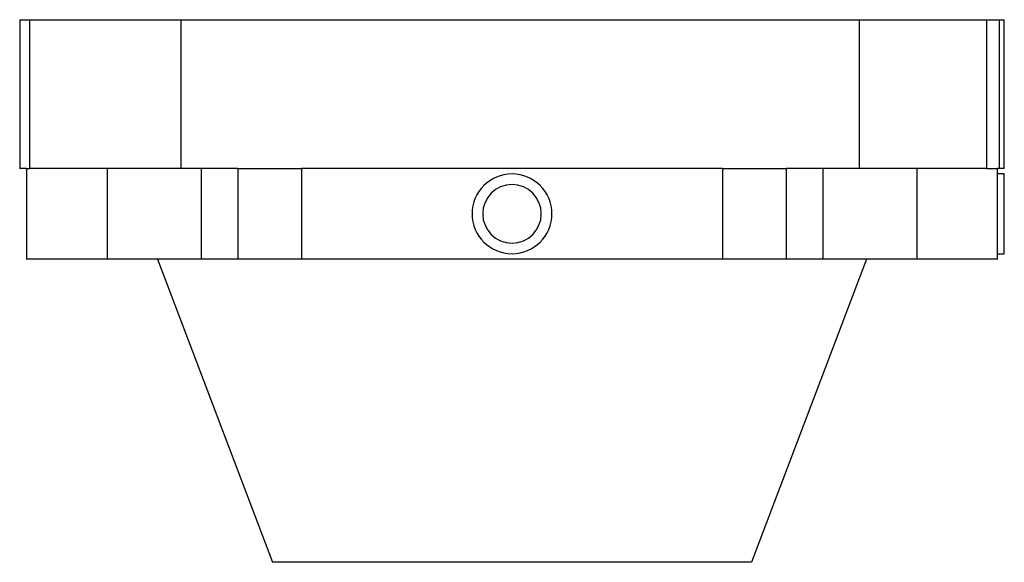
# Model space of a CAD drawing. Header units: millimetres. Extents: x 8 to 584, y 12 to 632.
# Tile 1 of 5: x 213 to 398, y 229 to 331. Entities that reach past the tile are written whole.
import ezdxf

# ---------------------------------------------------------------- set-up
doc = ezdxf.new("R2010")
doc.units = ezdxf.units.MM

msp = doc.modelspace()

# ---------------------------------------------------------------- linework, layer by layer
at = {"color": 7, "linetype": 'Continuous', "lineweight": 30}
for p, q in [((213, 331), (213, 303)), ((213, 331), (214.87, 331)), ((214.87, 331), (214.87, 303)), ((214.87, 331), (224.87, 331)), ((224.87, 331), (226.23, 331)), ((226.23, 331), (243.25, 331)), ((243.25, 331), (243.25, 303)), ((243.25, 331), (370.81, 331)), ((370.81, 303), (370.81, 331)), ((370.81, 331), (378.71, 331)), ((378.71, 331), (394.63, 331)), ((394.63, 331), (394.63, 303)), ((394.63, 331), (397.08, 331)), ((397.08, 303), (397.08, 331)), ((397.08, 331), (398, 331)), ((398, 303), (398, 331)), ((214.27, 303), (213, 303)), ((214.27, 303), (214.27, 286)), ((214.27, 303), (214.87, 303)), ((224.87, 303), (214.87, 303)), ((226.23, 303), (224.87, 303)), ((243.25, 303), (226.23, 303)), ((229.45, 303), (229.45, 286)), ((253.98, 303), (243.25, 303)), ((247.11, 303), (247.11, 286)), ((253.98, 303), (253.98, 286)), ((253.98, 303), (265.97, 303)), ((345.03, 303), (265.97, 303)), ((265.97, 303), (265.97, 286)), ((345.03, 303), (345.03, 286)), ((345.03, 303), (357.02, 303)), ((370.81, 303), (357.02, 303)), ((357.02, 303), (357.02, 286)), ((363.89, 303), (363.89, 286)), ((378.71, 303), (370.81, 303)), ((394.63, 303), (378.71, 303)), ((381.55, 303), (381.55, 286)), ((394.63, 303), (396.73, 303)), ((396.73, 286), (396.73, 303)), ((397.08, 303), (396.73, 303)), ((398, 302.01), (396.73, 302.01)), ((398, 303), (397.08, 303)), ((398, 294.51), (398, 302.01)), ((398, 287.01), (398, 294.51)), ((396.73, 287.01), (398, 287.01)), ((220.27, 286), (214.27, 286)), ((229.45, 286), (220.27, 286)), ((247.11, 286), (229.45, 286)), ((238.9, 286), (260.5, 229)), ((253.98, 286), (247.11, 286)), ((265.97, 286), (253.98, 286)), ((345.03, 286), (265.97, 286)), ((357.02, 286), (345.03, 286)), ((372.1, 286), (350.5, 229)), ((363.89, 286), (357.02, 286)), ((381.55, 286), (363.89, 286)), ((390.72, 286), (381.55, 286)), ((396.73, 286), (390.72, 286)), ((347.5, 229), (263.5, 229))]:
    msp.add_line(p, q, dxfattribs=at)
for radius, start, end in [(7.5, 0, 180), (5.5, 0, 180), (7.5, 180, 0), (5.5, 180, 0)]:
    msp.add_arc((305.5, 294.51), radius, start, end, dxfattribs=at)
for points in [[(263.5, 229), (263.44, 229), (263.33, 229), (263.16, 229), (263, 229), (262.83, 229), (262.67, 229), (262.51, 229), (262.35, 229), (262.2, 229), (262.05, 229), (261.9, 229), (261.76, 229), (261.63, 229), (261.5, 229), (261.38, 229), (261.26, 229), (261.15, 229), (261.05, 229), (260.96, 229), (260.87, 229), (260.8, 229), (260.73, 229), (260.67, 229), (260.62, 229), (260.57, 229), (260.54, 229), (260.52, 229), (260.5, 229), (260.5, 229), (260.5, 229)], [(350.5, 229), (350.5, 229), (350.5, 229), (350.48, 229), (350.46, 229), (350.43, 229), (350.38, 229), (350.33, 229), (350.27, 229), (350.2, 229), (350.13, 229), (350.04, 229), (349.95, 229), (349.85, 229), (349.74, 229), (349.62, 229), (349.5, 229), (349.37, 229), (349.24, 229), (349.1, 229), (348.95, 229), (348.8, 229), (348.65, 229), (348.49, 229), (348.33, 229), (348.17, 229), (348, 229), (347.84, 229), (347.67, 229), (347.56, 229), (347.5, 229)]]:
    msp.add_open_spline(points, degree=3, knots=[0, 0, 0, 0, 0.035724, 0.071382, 0.107089, 0.142857, 0.178518, 0.214188, 0.24998, 0.285686, 0.321345, 0.357071, 0.39286, 0.428526, 0.464202, 0.5, 0.535703, 0.57136, 0.607083, 0.642871, 0.678541, 0.714219, 0.750019, 0.785717, 0.821368, 0.857086, 0.892883, 0.928561, 0.964229, 1, 1, 1, 1], dxfattribs=at)

doc.saveas('drawing.dxf')
